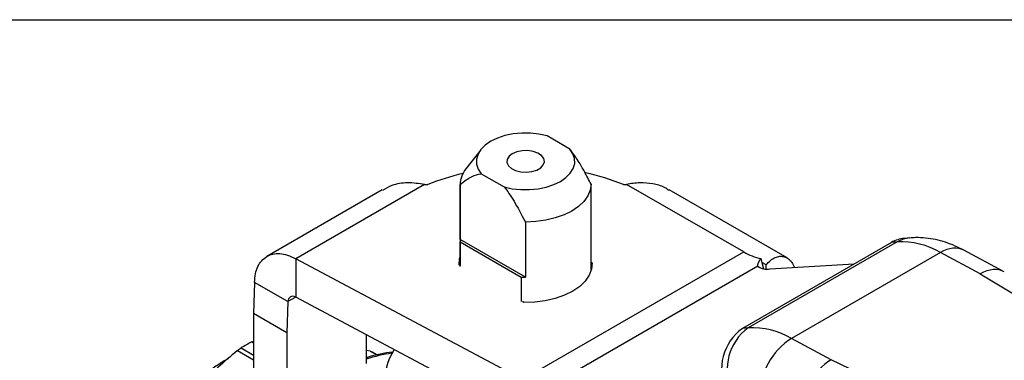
# Model space of a CAD drawing. Header units: inches. Extents: x 0.2 to 10.8, y 0.2 to 8.2.
# Tile 12 of 13: x 6.983 to 9.048, y 7.535 to 8.25. Entities that reach past the tile are written whole.
import ezdxf

# ---------------------------------------------------------------- set-up
doc = ezdxf.new("R2010")
doc.units = ezdxf.units.IN
doc.header["$MEASUREMENT"] = 0
doc.linetypes.add('SLD-Solid', pattern=[0])
doc.layers.add('TEXT', color=140, linetype='SLD-Solid', lineweight=25)

msp = doc.modelspace()

# ---------------------------------------------------------------- linework, layer by layer
for p, q in [((8.1368, 7.9783), (8.0888, 8.006)), ((7.9497, 7.9767), (7.9186, 7.9365)), ((8.1391, 7.9753), (8.1381, 7.9767)), ((7.951, 7.9264), (7.999, 7.8987)), ((7.7428, 7.8924), (7.5012, 7.7529)), ((7.8321, 7.904), (7.5617, 7.7479)), ((7.8321, 7.904), (7.8386, 7.9037)), ((7.9066, 7.9041), (7.9066, 7.7335)), ((7.9066, 7.7881), (7.9066, 7.9038)), ((8.1812, 7.7218), (8.1812, 7.9041)), ((8.2492, 7.9037), (8.2557, 7.904)), ((8.5014, 7.7621), (8.2557, 7.904)), ((8.5924, 7.7495), (8.3449, 7.8924)), ((8.0434, 7.8249), (8.0434, 7.7092)), ((8.0434, 7.7092), (7.9066, 7.7881)), ((8.8501, 7.7916), (8.8381, 7.7905)), ((7.9069, 7.7317), (7.9069, 7.7831)), ((7.9069, 7.7831), (8.0347, 7.7093)), ((8.8113, 7.7821), (8.4988, 7.6017)), ((8.8234, 7.7832), (8.5109, 7.6028)), ((8.8234, 7.7832), (8.8113, 7.7821)), ((9.0466, 7.7211), (8.9631, 7.7659)), ((7.5617, 7.7479), (7.5617, 7.6675)), ((8.0373, 7.4942), (7.5617, 7.7479)), ((8.0373, 7.4942), (8.5014, 7.7621)), ((8.5376, 7.7482), (8.5397, 7.74)), ((8.914, 7.7609), (8.6015, 7.5805)), ((8.9975, 7.716), (8.914, 7.7609)), ((7.9067, 7.7334), (7.9042, 7.7349)), ((8.5307, 7.732), (8.0959, 7.4809)), ((8.1812, 7.7405), (8.1836, 7.7391)), ((8.1836, 7.7349), (8.1836, 7.7391)), ((8.5397, 7.74), (8.543, 7.727)), ((8.5484, 7.735), (8.5397, 7.74)), ((8.5484, 7.7266), (8.5484, 7.735)), ((8.5565, 7.7268), (8.7331, 7.7369)), ((8.0347, 7.7093), (8.0347, 7.6579)), ((8.9975, 7.716), (9.7392, 7.272)), ((7.4754, 7.698), (7.4732, 7.6326)), ((7.545, 7.6579), (7.4754, 7.698)), ((7.5617, 7.6675), (7.545, 7.6579)), ((8.0373, 7.4138), (7.5617, 7.6675)), ((7.545, 7.6579), (7.5428, 7.5924)), ((8.0402, 7.6563), (8.0377, 7.6578)), ((7.5428, 7.5924), (7.4732, 7.6326)), ((7.4732, 7.6326), (7.4732, 7.4718)), ((8.5109, 7.6028), (8.4988, 7.6017)), ((7.5428, 7.5924), (7.5428, 7.4317)), ((7.7098, 7.5281), (7.7098, 7.5885)), ((8.685, 7.5356), (8.6015, 7.5805)), ((7.4732, 7.545), (7.4469, 7.5602)), ((7.4698, 7.5734), (7.4732, 7.575)), ((7.4698, 7.5734), (7.4732, 7.5715)), ((7.4395, 7.5549), (7.4732, 7.5354)), ((7.7179, 7.5538), (7.7098, 7.5554)), ((7.7179, 7.5538), (7.7214, 7.5525)), ((7.7179, 7.5538), (7.7318, 7.5458)), ((7.7328, 7.5461), (7.7215, 7.5526)), ((9.5088, 7.139), (8.685, 7.5356))]:
    msp.add_line(p, q)
at = {"flags": 128}
for points in [[(8.0888, 8.006), (8.0718, 8.0097), (8.0539, 8.0116), (8.0357, 8.0117), (8.0178, 8.01), (8.0006, 8.0064), (7.9849, 8.0012), (7.9709, 7.9945), (7.9592, 7.9864), (7.9502, 7.9773), (7.9441, 7.9674), (7.941, 7.9571), (7.9412, 7.9466), (7.9445, 7.9363), (7.951, 7.9264)], [(7.999, 7.8987), (8.016, 7.895), (8.0339, 7.8931), (8.0521, 7.893), (8.07, 7.8947), (8.0871, 7.8983), (8.1029, 7.9035), (8.1169, 7.9102), (8.1285, 7.9183), (8.1376, 7.9274), (8.1437, 7.9373), (8.1468, 7.9476), (8.1466, 7.9581), (8.1432, 7.9684), (8.1368, 7.9783)], [(8.016, 7.9684), (8.0091, 7.963), (8.0052, 7.9566), (8.0048, 7.9498), (8.0078, 7.9433), (8.014, 7.9375), (8.0229, 7.9331), (8.0337, 7.9304), (8.0454, 7.9296), (8.0569, 7.9309), (8.0673, 7.9341), (8.0756, 7.9389), (8.081, 7.9448), (8.0832, 7.9515), (8.0819, 7.9582), (8.0772, 7.9644), (8.0696, 7.9696), (8.0596, 7.9732), (8.0483, 7.9749), (8.0366, 7.9747), (8.0255, 7.9724), (8.016, 7.9684)], [(8.1812, 7.9044), (8.1795, 7.892), (8.1745, 7.8798), (8.1663, 7.8683), (8.155, 7.8576), (8.141, 7.8481), (8.1245, 7.84), (8.106, 7.8335), (8.086, 7.8287), (8.065, 7.8258), (8.0434, 7.8249)], [(7.9042, 7.7349), (7.9054, 7.7479), (7.9066, 7.7521)], [(8.1836, 7.7391), (8.1824, 7.726), (8.1775, 7.7132), (8.1691, 7.7011), (8.1574, 7.6899), (8.1427, 7.6799), (8.1254, 7.6714), (8.106, 7.6647), (8.085, 7.6598), (8.0629, 7.657), (8.0402, 7.6563)]]:
    msp.add_lwpolyline(points, dxfattribs=at)
for centre, radius, start, end in [((7.9598, 7.9029), 0.0532, 140.7976, 178.9765), ((8.02, 7.456), 0.483, 102.8741, 112.061), ((8.0669, 7.4535), 0.4857, 67.9555, 77.8378), ((7.9526, 7.7884), 0.0459, 180.3815, 186.6285), ((8.8311, 7.6192), 0.1642, 59.655, 92.6864), ((8.5597, 7.8597), 0.1136, 239.1495, 258.8119), ((8.5495, 7.7588), 0.0328, 234.9279, 282.3356), ((8.0439, 7.9466), 0.2375, 267.7859, 269.8754), ((8.5617, 7.5151), 0.107, 126.0179, 203.9149), ((8.5738, 7.5162), 0.107, 126.0179, 203.9149), ((8.5186, 7.4388), 0.1642, 59.655, 92.6864), ((8.6813, 7.4569), 0.1471, 122.865, 179.3771), ((7.6669, 7.2055), 0.4175, 118.183, 121.8116), ((7.8, 7.2706), 0.2812, 97.4628, 108.7162), ((7.8598, 7.495), 0.1106, 145.756, 229.0239)]:
    msp.add_arc(centre, radius, start, end)
for centre, major_axis, ratio, start_param, end_param in [((8.8461, 7.6924), (-0.0086, 0.0981), 0.789497, 6.27602, 6.635848), ((8.8582, 7.6935), (-0.0086, 0.0981), 0.789497, 0.001265, 0.352662), ((8.9164, 7.6791), (0.0467, 0.0867), 0.597206, 0.000737, 0.768687), ((8.9999, 7.6343), (0.0467, 0.0867), 0.597206, 6.256085, 7.051872), ((8.6874, 7.4539), (0.0467, 0.0867), 0.597206, 0.768687, 2.339483)]:
    msp.add_ellipse(centre, major_axis=major_axis, ratio=ratio, start_param=start_param, end_param=end_param)
for points, knots in [([(8.1812, 7.9044), (8.1766, 7.9133), (8.1683, 7.9295), (8.1546, 7.9537), (8.1442, 7.968), (8.1386, 7.9756)], [0, 0, 0, 0, 0.35868, 0.658034, 1, 1, 1, 1]), ([(7.9066, 7.9038), (7.9154, 7.9111), (7.9231, 7.9164), (7.9377, 7.9238), (7.9444, 7.9259), (7.951, 7.9264)], [0, 0, 0, 0, 0.5, 0.5, 1, 1, 1, 1]), ([(7.8321, 7.904), (7.8202, 7.9056), (7.7964, 7.909), (7.7659, 7.9043), (7.7499, 7.8951), (7.7434, 7.8914)], [0, 0, 0, 0, 0.373988, 0.746642, 1, 1, 1, 1]), ([(7.999, 7.8987), (8.0056, 7.8906), (8.0123, 7.8807), (8.0268, 7.8565), (8.0346, 7.8423), (8.0434, 7.8249)], [0, 0, 0, 0, 0.5, 0.5, 1, 1, 1, 1]), ([(8.3444, 7.8914), (8.3415, 7.8935), (8.3315, 7.9005), (8.3108, 7.9057), (8.2839, 7.9086), (8.2651, 7.9055), (8.2557, 7.904)], [0, 0, 0, 0, 0.1194038, 0.4125985, 0.706307, 1, 1, 1, 1]), ([(8.9631, 7.7658), (8.9571, 7.7689), (8.9446, 7.7753), (8.9248, 7.7827), (8.9039, 7.7884), (8.8829, 7.7916), (8.8647, 7.7927), (8.8536, 7.7916), (8.8495, 7.7912)], [0, 0, 0, 0, 0.1663034, 0.3508995, 0.5344225, 0.7157339, 0.894337, 1, 1, 1, 1]), ([(7.4754, 7.698), (7.4756, 7.7107), (7.478, 7.7221), (7.4867, 7.7408), (7.493, 7.748), (7.5087, 7.7573), (7.518, 7.7594), (7.5335, 7.7583), (7.539, 7.7572), (7.5502, 7.7535), (7.5559, 7.751), (7.5617, 7.7479)], [0, 0, 0, 0, 0.1173073, 0.1173073, 0.2345529, 0.2345529, 0.3517984, 0.3517984, 0.4121738, 0.4121738, 0.47255, 0.47255, 0.47255, 0.47255]), ([(8.5307, 7.732), (8.5307, 7.7321), (8.5307, 7.7323), (8.5307, 7.7327), (8.5307, 7.7331), (8.5307, 7.7335), (8.5307, 7.7339), (8.5308, 7.7344), (8.5309, 7.7348), (8.531, 7.7353), (8.5311, 7.7358), (8.5312, 7.7363), (8.5314, 7.7368), (8.5316, 7.7373), (8.5318, 7.7379), (8.532, 7.7384), (8.5322, 7.739), (8.5325, 7.7396), (8.5328, 7.7402), (8.5331, 7.7408), (8.5334, 7.7414), (8.5337, 7.742), (8.5341, 7.7427), (8.5344, 7.7433), (8.5348, 7.744), (8.5352, 7.7447), (8.5357, 7.7454), (8.5361, 7.7461), (8.5366, 7.7468), (8.5371, 7.7475), (8.5375, 7.748), (8.5376, 7.7482)], [0, 0, 0, 0, 0.008495, 0.0169498, 0.0253634, 0.0337347, 0.0420628, 0.0503467, 0.0585855, 0.0667782, 0.0749238, 0.0830215, 0.0910703, 0.0990693, 0.1070176, 0.1149143, 0.1227587, 0.1305497, 0.1382867, 0.1459689, 0.1535953, 0.1611653, 0.1686781, 0.176133, 0.1835293, 0.1908664, 0.1981435, 0.20536, 0.2125154, 0.2196092, 0.2266407, 0.2266407, 0.2266407, 0.2266407]), ([(8.5484, 7.735), (8.5514, 7.7383), (8.5574, 7.7449), (8.5673, 7.7509), (8.5773, 7.7536), (8.5867, 7.7526), (8.5953, 7.7482), (8.6027, 7.7411), (8.6062, 7.7335), (8.6078, 7.7297)], [0, 0, 0, 0, 0.144402, 0.293024, 0.436491, 0.584416, 0.722994, 0.865744, 1, 1, 1, 1]), ([(7.5617, 7.6675), (7.5596, 7.6684), (7.5576, 7.6689), (7.5537, 7.669), (7.552, 7.6686), (7.5489, 7.6668), (7.5477, 7.6655), (7.5458, 7.6621), (7.5452, 7.6601), (7.545, 7.6579)], [0, 0, 0, 0, 0.01985532, 0.01985532, 0.03970042, 0.03970042, 0.05954552, 0.05954552, 0.07941781, 0.07941781, 0.07941781, 0.07941781]), ([(7.4395, 7.5549), (7.4101, 7.5306), (7.3847, 7.5076), (7.3387, 7.4617), (7.3181, 7.4388), (7.28, 7.3913), (7.2624, 7.3668), (7.2288, 7.3137), (7.2128, 7.2852), (7.1969, 7.2531)], [0, 0, 0, 0, 0.25, 0.25, 0.5, 0.5, 0.75, 0.75, 1, 1, 1, 1]), ([(7.7653, 7.5515), (7.765, 7.5515), (7.7564, 7.5511), (7.7388, 7.5476), (7.7206, 7.5438), (7.7108, 7.5404), (7.7098, 7.5401)], [0, 0, 0, 0, 0.015311, 0.481574, 0.950172, 1, 1, 1, 1]), ([(7.4198, 7.5378), (7.4162, 7.5358), (7.4046, 7.5293), (7.3852, 7.5159), (7.3618, 7.4977), (7.3389, 7.4774), (7.3166, 7.4553), (7.2952, 7.4314), (7.2748, 7.4059), (7.2555, 7.3791), (7.2374, 7.3512), (7.2208, 7.3223), (7.2057, 7.2927), (7.1922, 7.2625), (7.1805, 7.2321), (7.1706, 7.2016), (7.1627, 7.1713), (7.1567, 7.1413), (7.1527, 7.1119), (7.1508, 7.0834), (7.151, 7.0559), (7.1533, 7.0296), (7.1574, 7.0057), (7.1617, 6.9915), (7.1637, 6.985)], [0, 0, 0, 0, 0.021305, 0.068271, 0.11522, 0.162144, 0.209041, 0.255911, 0.302761, 0.349594, 0.396417, 0.443236, 0.490057, 0.536885, 0.583726, 0.630588, 0.677475, 0.724395, 0.771352, 0.818348, 0.865381, 0.912444, 0.959509, 1, 1, 1, 1])]:
    msp.add_open_spline(points, degree=3, knots=knots)
msp.add_open_spline([(7.4395, 7.5549), (7.442, 7.5569), (7.4446, 7.5588), (7.4469, 7.5602)], degree=3)
at = {"layer": 'TEXT'}
msp.add_line((0.25, 8.25), (10.75, 8.25), dxfattribs=at)

doc.saveas('drawing.dxf')
